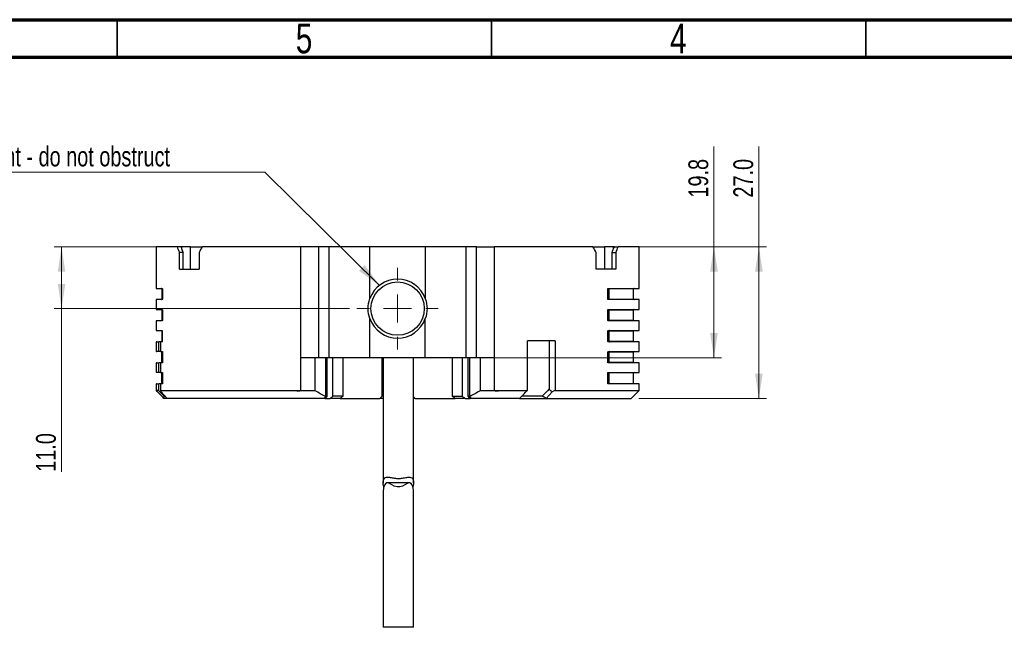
# Model space of a CAD drawing. Header units: millimetres. Extents: x 15 to 415, y 5 to 292.
# Tile 5 of 8: x 152 to 283, y 211 to 292. Entities that reach past the tile are written whole.
import ezdxf

# ---------------------------------------------------------------- set-up
doc = ezdxf.new("R2010")
doc.units = ezdxf.units.MM
doc.styles.add('SLDTEXTSTYLE0', font='TXT', dxfattribs={"width": 0.75})
doc.dimstyles.new('SLDDIMSTYLE0', dxfattribs={"dimtxt": 2.645833, "dimasz": 3.302, "dimexe": 0, "dimexo": 0.0625, "dimgap": 0.661458, "dimtad": 1, "dimdec": 1, "dimlfac": 1.333333, "dimrnd": 1e-09, "dimzin": 12, "dimdsep": 46, "dimtxsty": 'SLDTEXTSTYLE0', "dimsah": 1, "dimcen": 0.09, "dimadec": 0, "dimazin": 3, "dimtfac": 1, "dimtdec": 1, "dimtofl": 0, "dimtmove": 0, "dimatfit": 3, "dimfxl": 1, "dimfrac": 2, "dimtolj": 1, "dimtzin": 12, "dimarcsym": 0})
doc.dimstyles.new('SLDDIMSTYLE1', dxfattribs={"dimtxt": 2.645833, "dimasz": 3.302, "dimexe": 0, "dimexo": 0.0625, "dimgap": 0.661458, "dimtad": 1, "dimdec": 1, "dimlfac": 1.333333, "dimrnd": 1e-09, "dimzin": 4, "dimdsep": 46, "dimtxsty": 'SLDTEXTSTYLE0', "dimsah": 1, "dimcen": 0.09, "dimadec": 0, "dimazin": 1, "dimtfac": 1, "dimtdec": 1, "dimtofl": 0, "dimtmove": 0, "dimatfit": 3, "dimfxl": 1, "dimfrac": 2, "dimtolj": 1, "dimtzin": 12, "dimarcsym": 0})
doc.dimstyles.new('SLDDIMSTYLE2', dxfattribs={"dimtxt": 0.18, "dimasz": 3.302, "dimexe": 0, "dimexo": 0.0625, "dimgap": 0, "dimtad": 0, "dimtih": 1, "dimtoh": 1, "dimdec": 0, "dimrnd": 1e-09, "dimzin": 0, "dimdsep": 46, "dimtxsty": 'Standard', "dimsah": 1, "dimcen": 0.09, "dimadec": 0, "dimazin": 0, "dimtfac": 3.302, "dimtdec": 0, "dimtofl": 0, "dimtmove": 0, "dimatfit": 3, "dimfxl": 1, "dimfrac": 2, "dimtolj": 1, "dimtzin": 0, "dimarcsym": 0})

# ---------------------------------------------------------------- blocks, each defined once
blk = doc.blocks.new('_D_14')
at = {"color": 7, "linetype": 'Continuous', "lineweight": 0}
for p, q in [((244.71, 261.66), (244.71, 275.08)), ((230.46, 261.66), (245.71, 261.66)), ((244.71, 261.66), (244.71, 246.85)), ((212.83, 246.85), (245.71, 246.85))]:
    blk.add_line(p, q, dxfattribs=at)
at = {"color": 7, "linetype": 'Continuous', "lineweight": 18}
for points in [[(244.71, 261.66), (244.2, 258.36), (245.22, 258.36)], [(244.71, 246.85), (245.22, 250.15), (244.2, 250.15)]]:
    blk.add_solid(points, dxfattribs=at)
at = {"color": 7, "linetype": 'Continuous', "lineweight": 18, "insert": (241.3, 268.24), "char_height": 2.646, "attachment_point": 1, "rotation": 90, "style": 'SLDTEXTSTYLE0'}
blk.add_mtext('19.8', dxfattribs=at)
blk = doc.blocks.new('_D_15')
at = {"color": 7, "linetype": 'Continuous', "lineweight": 0}
for p, q in [((250.71, 261.66), (250.71, 275.08)), ((230.46, 261.66), (251.71, 261.66)), ((250.71, 261.66), (250.71, 241.41)), ((234.66, 241.41), (251.71, 241.41))]:
    blk.add_line(p, q, dxfattribs=at)
at = {"color": 7, "linetype": 'Continuous', "lineweight": 18}
for points in [[(250.71, 261.66), (250.2, 258.36), (251.22, 258.36)], [(250.71, 241.41), (251.22, 244.71), (250.2, 244.71)]]:
    blk.add_solid(points, dxfattribs=at)
at = {"color": 7, "linetype": 'Continuous', "lineweight": 18, "insert": (247.3, 268.24), "char_height": 2.646, "attachment_point": 1, "rotation": 90, "style": 'SLDTEXTSTYLE0'}
blk.add_mtext('27.0', dxfattribs=at)
blk = doc.blocks.new('_D_16')
at = {"color": 7, "linetype": 'Continuous', "lineweight": 0}
for p, q in [((174.45, 261.66), (156.57, 261.66)), ((157.57, 253.41), (157.57, 261.66)), ((196.02, 253.41), (156.57, 253.41)), ((157.57, 253.41), (157.57, 231.62))]:
    blk.add_line(p, q, dxfattribs=at)
at = {"color": 7, "linetype": 'Continuous', "lineweight": 18}
for points in [[(157.57, 261.66), (157.07, 258.36), (158.08, 258.36)], [(157.57, 253.41), (158.08, 256.71), (157.07, 256.71)]]:
    blk.add_solid(points, dxfattribs=at)
at = {"color": 7, "linetype": 'Continuous', "lineweight": 18, "insert": (154.16, 231.62), "char_height": 2.646, "attachment_point": 1, "rotation": 90, "style": 'SLDTEXTSTYLE0'}
blk.add_mtext('11.0', dxfattribs=at)
blk = doc.blocks.new('SW_NOTE_0_7')
at = {"color": 0, "linetype": 'Continuous', "lineweight": 0}
blk.add_line((-37.59, 0), (0, 0), dxfattribs=at)
at = {"color": 0, "linetype": 'Continuous', "lineweight": 0, "insert": (-38.05, 3.42), "char_height": 2.6458, "attachment_point": 1, "style": 'SLDTEXTSTYLE0'}
blk.add_mtext('Vent - do not obstruct', dxfattribs=at)
blk = doc.blocks.new('SW_CENTERMARKSYMBOL_4')
at = {"color": 0, "linetype": 'Continuous', "lineweight": 18}
for p, q in [((0, 3.75), (0, 5.4375)), ((0, 0), (0, 1.875)), ((-3.75, 0), (-5.4375, 0)), ((0, 0), (-1.875, 0)), ((0, 0), (0, -1.875)), ((0, 0), (1.875, 0)), ((3.75, 0), (5.4375, 0)), ((0, -3.75), (0, -5.4375))]:
    blk.add_line(p, q, dxfattribs=at)

msp = doc.modelspace()

# ---------------------------------------------------------------- linework, layer by layer
at = {"color": 7, "linetype": 'Continuous', "lineweight": 70}
for p, q in [((15, 292), (415, 292)), ((20, 287), (410, 287))]:
    msp.add_line(p, q, dxfattribs=at)
at = {"color": 7, "linetype": 'Continuous', "lineweight": 35}
for p, q in [((165, 287), (165, 292)), ((215, 292), (215, 287)), ((215, 287), (215, 292)), ((265, 287), (265, 292))]:
    msp.add_line(p, q, dxfattribs=at)
at = {"color": 7, "linetype": 'Continuous', "lineweight": 25}
for p, q in [((170.207271, 261.661607), (170.207271, 256.111607)), ((172.99512, 261.661607), (170.207271, 261.661607)), ((173.503675, 261.661607), (172.99512, 261.661607)), ((173.308124, 258.661607), (173.308124, 260.911607)), ((173.81654, 260.911607), (173.308124, 260.911607)), ((173.633225, 261.661607), (173.503675, 261.661607)), ((174.813301, 261.661607), (173.633225, 261.661607)), ((173.633225, 261.346364), (173.633225, 261.661607)), ((173.81654, 258.661607), (173.81654, 260.911607)), ((174.813301, 258.661607), (174.813301, 261.661607)), ((174.813301, 261.661607), (176.366921, 261.661607)), ((175.933124, 260.911607), (175.933124, 258.661607)), ((189.542008, 261.661607), (176.366921, 261.661607)), ((189.542008, 246.849107), (189.542008, 261.661607)), ((191.90793, 261.661607), (189.542008, 261.661607)), ((191.90793, 261.661607), (191.90793, 246.849107)), ((193.33185, 261.661607), (191.90793, 261.661607)), ((193.33185, 246.849107), (193.33185, 261.661607)), ((198.754305, 261.661607), (193.33185, 261.661607)), ((206.160237, 261.661607), (198.754305, 261.661607)), ((198.754305, 254.750245), (198.754305, 261.661607)), ((206.160237, 261.661607), (206.160237, 254.750245)), ((211.582692, 261.661607), (206.160237, 261.661607)), ((211.582692, 261.661607), (211.582692, 246.849107)), ((213.006612, 261.661607), (211.582692, 261.661607)), ((213.006612, 246.849107), (213.006612, 261.661607)), ((213.006612, 261.661607), (215.372534, 261.661607)), ((215.372534, 261.661607), (215.372534, 246.849107)), ((228.547621, 261.661607), (215.372534, 261.661607)), ((228.547621, 261.661607), (230.101241, 261.661607)), ((228.981418, 258.661607), (228.981418, 260.911607)), ((230.101241, 261.661607), (230.101241, 258.661607)), ((231.281318, 261.661607), (230.101241, 261.661607)), ((231.098003, 260.911607), (231.606418, 260.911607)), ((231.098003, 258.661607), (231.098003, 260.911607)), ((231.410867, 261.661607), (231.281318, 261.661607)), ((231.281318, 261.346364), (231.281318, 261.661607)), ((231.410867, 261.661607), (231.919422, 261.661607)), ((231.606418, 260.911607), (231.606418, 258.661607)), ((234.707271, 261.661607), (231.919422, 261.661607)), ((234.707271, 256.111607), (234.707271, 261.661607)), ((173.308124, 258.661607), (175.933124, 258.661607)), ((231.606418, 258.661607), (228.981418, 258.661607)), ((170.207271, 256.111607), (171.010173, 256.111607)), ((170.957654, 256.036607), (170.957654, 254.686607)), ((171.0347, 256.036607), (170.957654, 256.036607)), ((171.0347, 256.066316), (171.0347, 254.656898)), ((230.533136, 254.686607), (230.533136, 256.036607)), ((230.691583, 256.036607), (230.533136, 256.036607)), ((230.590937, 256.111607), (234.707271, 256.111607)), ((230.691583, 256.036607), (230.691583, 254.686607)), ((233.975324, 256.036607), (230.691583, 256.036607)), ((233.975324, 254.686607), (233.975324, 256.036607)), ((170.207271, 254.611607), (170.207271, 253.299107)), ((171.010173, 254.611607), (170.207271, 254.611607)), ((170.957654, 254.686607), (171.0347, 254.686607)), ((230.691591, 254.686607), (230.533136, 254.686607)), ((234.707271, 254.611607), (230.590937, 254.611607)), ((230.691583, 254.686607), (233.975324, 254.686607)), ((234.707271, 253.299107), (234.707271, 254.611607)), ((170.207271, 253.299107), (171.010173, 253.299107)), ((170.957654, 253.224107), (170.957654, 251.874107)), ((171.0347, 253.224107), (170.957654, 253.224107)), ((171.0347, 253.253816), (171.0347, 251.844398)), ((230.533136, 251.874107), (230.533136, 253.224107)), ((230.691583, 253.224107), (230.533136, 253.224107)), ((230.590937, 253.299107), (234.707271, 253.299107)), ((230.691583, 253.224107), (230.691583, 251.874107)), ((233.975324, 253.224107), (230.691583, 253.224107)), ((233.975324, 251.874107), (233.975324, 253.224107)), ((170.207271, 251.799107), (170.207271, 250.486607)), ((171.010173, 251.799107), (170.207271, 251.799107)), ((170.957654, 251.874107), (171.0347, 251.874107)), ((198.754305, 246.849107), (198.754305, 252.07297)), ((206.160237, 246.849107), (206.160237, 252.07297)), ((230.691591, 251.874107), (230.533136, 251.874107)), ((234.707271, 251.799107), (230.590937, 251.799107)), ((230.691583, 251.874107), (233.975324, 251.874107)), ((234.707271, 250.486607), (234.707271, 251.799107)), ((170.207271, 250.486607), (171.010173, 250.486607)), ((170.957654, 250.411607), (170.957654, 248.986607)), ((171.0347, 250.411607), (170.957654, 250.411607)), ((171.0347, 248.986607), (171.0347, 250.441316)), ((230.533136, 249.061607), (230.533136, 250.411607)), ((230.533136, 250.411607), (230.691591, 250.411607)), ((230.590937, 250.486607), (234.707271, 250.486607)), ((230.691583, 250.411607), (230.691583, 249.061607)), ((233.975324, 250.411607), (230.691583, 250.411607)), ((233.975324, 249.061607), (233.975324, 250.411607)), ((170.207271, 248.986607), (170.207271, 247.674107)), ((170.238895, 248.986607), (170.207271, 248.986607)), ((170.238895, 247.674107), (170.238895, 248.986607)), ((170.238895, 248.986607), (170.577184, 248.986607)), ((170.577184, 247.674107), (170.577184, 248.986607)), ((170.767254, 248.986607), (170.577184, 248.986607)), ((170.767254, 248.986607), (170.767254, 247.674107)), ((171.0347, 248.986607), (170.767254, 248.986607)), ((170.983757, 248.986607), (170.983757, 249.099107)), ((171.0347, 249.099107), (170.983757, 249.099107)), ((219.803002, 242.501669), (219.803002, 249.099107)), ((223.484363, 249.099107), (219.803002, 249.099107)), ((222.682404, 249.099107), (222.682404, 242.68652)), ((223.484363, 249.099107), (223.484363, 242.461607)), ((230.691591, 249.061607), (230.533136, 249.061607)), ((234.707271, 248.986607), (230.590937, 248.986607)), ((230.691583, 249.061607), (233.975324, 249.061607)), ((234.707271, 247.674107), (234.707271, 248.986607)), ((170.207271, 247.674107), (170.238895, 247.674107)), ((170.577184, 247.674107), (170.238895, 247.674107)), ((170.767254, 247.674107), (170.577184, 247.674107)), ((170.767254, 247.674107), (171.0347, 247.674107)), ((170.957654, 247.674107), (170.957654, 246.174107)), ((170.983757, 246.174107), (170.983757, 247.674107)), ((171.0347, 247.674107), (171.0347, 246.174107)), ((230.533136, 246.249107), (230.533136, 247.599107)), ((230.691583, 247.599107), (230.533136, 247.599107)), ((230.590937, 247.674107), (234.707271, 247.674107)), ((230.691583, 247.599107), (230.691583, 246.249107)), ((233.975324, 247.599107), (230.691583, 247.599107)), ((233.975324, 246.249107), (233.975324, 247.599107)), ((170.207271, 246.174107), (170.207271, 244.861607)), ((170.238895, 246.174107), (170.207271, 246.174107)), ((170.238895, 244.861607), (170.238895, 246.174107)), ((170.238895, 246.174107), (170.577184, 246.174107)), ((170.577184, 244.861607), (170.577184, 246.174107)), ((170.767254, 246.174107), (170.577184, 246.174107)), ((170.767254, 246.174107), (170.767254, 244.861607)), ((171.0347, 246.174107), (170.767254, 246.174107)), ((191.90793, 246.849107), (189.542008, 246.849107)), ((189.542008, 242.461607), (189.542008, 246.849107)), ((191.436066, 242.422391), (191.436066, 246.849107)), ((193.33185, 246.849107), (191.90793, 246.849107)), ((192.854046, 241.711607), (192.854046, 246.849107)), ((193.070578, 241.711607), (193.070578, 246.849107)), ((198.754305, 246.849107), (193.33185, 246.849107)), ((193.825988, 241.711607), (193.825988, 246.849107)), ((195.165481, 241.711607), (195.165481, 246.849107)), ((206.160237, 246.849107), (198.754305, 246.849107)), ((200.394771, 241.711607), (200.394771, 246.849107)), ((200.53621, 246.849107), (200.53621, 230.119875)), ((204.58621, 230.114589), (204.58621, 246.849107)), ((211.582692, 246.849107), (206.160237, 246.849107)), ((209.749061, 246.849107), (209.749061, 241.711607)), ((211.088554, 246.849107), (211.088554, 241.711607)), ((213.006612, 246.849107), (211.582692, 246.849107)), ((211.843965, 246.849107), (211.843965, 241.711607)), ((212.060497, 246.849107), (212.060497, 241.711607)), ((215.372534, 246.849107), (213.006612, 246.849107)), ((213.478476, 246.849107), (213.478476, 242.422391)), ((215.372534, 246.849107), (215.372534, 242.461607)), ((230.691591, 246.249107), (230.533136, 246.249107)), ((234.707271, 246.174107), (230.590937, 246.174107)), ((230.691583, 246.249107), (233.975324, 246.249107)), ((234.707271, 244.861607), (234.707271, 246.174107)), ((170.238895, 244.861607), (170.207271, 244.861607)), ((170.577184, 244.861607), (170.238895, 244.861607)), ((170.767254, 244.861607), (170.577184, 244.861607)), ((170.767254, 244.861607), (171.0347, 244.861607)), ((170.957654, 244.861607), (170.957654, 243.361607)), ((170.983757, 243.361607), (170.983757, 244.861607)), ((171.0347, 244.861607), (171.0347, 243.361607)), ((200.53621, 245.799107), (200.394771, 245.799107)), ((200.53621, 244.861607), (200.394771, 244.861607)), ((230.533136, 244.861607), (234.707271, 244.861607)), ((230.533136, 243.361607), (230.533136, 244.861607)), ((230.691583, 244.861607), (230.691583, 243.361607)), ((233.975324, 243.361607), (233.975324, 244.861607)), ((170.207271, 243.361607), (170.207271, 242.461607)), ((170.238895, 243.361607), (170.207271, 243.361607)), ((170.238895, 242.501669), (170.238895, 243.361607)), ((170.238895, 243.361607), (170.577184, 243.361607)), ((170.577184, 242.443249), (170.577184, 243.361607)), ((170.767254, 243.361607), (170.577184, 243.361607)), ((170.767254, 243.361607), (170.767254, 242.461607)), ((171.0347, 243.361607), (170.767254, 243.361607)), ((234.707271, 243.361607), (230.533136, 243.361607)), ((234.707271, 242.461607), (234.707271, 243.361607)), ((170.207271, 242.461607), (171.257271, 241.411607)), ((170.23712, 242.461607), (170.207271, 242.461607)), ((170.767254, 242.461607), (189.542008, 242.461607)), ((170.874083, 242.284815), (171.671955, 241.41985)), ((200.53621, 242.986607), (200.394771, 242.986607)), ((200.394771, 242.011607), (200.53621, 242.011607)), ((215.372534, 242.461607), (219.768718, 242.461607)), ((223.08567, 242.284815), (222.284345, 241.41985)), ((223.484363, 242.461607), (234.707271, 242.461607)), ((233.657271, 241.411607), (234.707271, 242.461607)), ((171.26687, 241.411607), (171.257271, 241.411607)), ((171.681024, 241.411607), (171.26687, 241.411607)), ((171.402829, 241.711607), (171.294792, 241.711607)), ((171.671955, 241.41985), (171.681024, 241.411607)), ((192.648147, 241.411607), (171.681024, 241.411607)), ((192.785343, 241.411607), (192.648147, 241.411607)), ((192.785343, 241.411607), (193.443343, 241.411607)), ((192.854046, 241.711607), (192.825629, 241.686424)), ((193.070578, 241.711607), (192.854046, 241.711607)), ((194.76456, 241.411607), (193.443343, 241.411607)), ((195.165481, 241.711607), (193.825988, 241.711607)), ((194.76456, 241.411607), (200.094771, 241.411607)), ((200.394771, 241.711607), (200.094771, 241.411607)), ((200.53621, 241.411607), (200.094771, 241.411607)), ((204.58621, 241.645168), (204.819771, 241.411607)), ((204.819771, 241.411607), (204.58621, 241.411607)), ((204.819771, 241.411607), (210.149982, 241.411607)), ((209.749061, 241.711607), (211.088554, 241.711607)), ((211.471199, 241.411607), (210.149982, 241.411607)), ((211.471199, 241.411607), (212.129199, 241.411607)), ((212.060497, 241.711607), (211.843965, 241.711607)), ((212.088914, 241.686424), (212.060497, 241.711607)), ((212.266395, 241.411607), (212.129199, 241.411607)), ((218.722672, 241.411607), (212.266395, 241.411607)), ((218.751458, 241.426314), (218.722672, 241.411607)), ((218.722672, 241.411607), (222.283519, 241.411607)), ((221.782354, 241.711607), (219.031781, 241.711607)), ((222.284345, 241.41985), (222.283519, 241.411607)), ((222.283519, 241.411607), (233.657271, 241.411607)), ((228.216376, 241.411607), (228.217448, 241.411607)), ((204.005232, 230.163866), (201.118351, 230.163866)), ((200.53621, 229.083942), (200.53621, 210.849107)), ((204.58621, 210.849107), (204.58621, 229.085978)), ((204.58621, 210.849107), (200.53621, 210.849107))]:
    msp.add_line(p, q, dxfattribs=at)
at = {"color": 7, "linetype": 'Continuous', "lineweight": 25, "flags": 128}
msp.add_lwpolyline([(204.583689, 229.085978), (204.585996, 229.110973), (204.547191, 229.45964), (204.386947, 229.894464), (204.227898, 230.080605), (204.071124, 230.156886), (203.922177, 230.152634), (203.714872, 230.058499), (203.432287, 229.885263), (203.11778, 229.713403), (202.763996, 229.597632), (202.382123, 229.593599), (201.997972, 229.716497), (201.684458, 229.888717), (201.390048, 230.068588), (201.174052, 230.158111), (201.017056, 230.147265), (200.837241, 230.029099), (200.638569, 229.686559), (200.53621, 229.083942), (200.53621, 229.083942)], dxfattribs=at)
at = {"color": 7, "linetype": 'Continuous', "lineweight": 25}
msp.add_circle((202.457271, 253.411607), 3.5625, dxfattribs=at)
for centre, radius, start, end in [((202.457271, 253.411607), 3.9375, 19.8751309, 160.1248691), ((170.882654, 256.036607), 0.075, 0, 90), ((234.050324, 256.036607), 0.075, 90, 180), ((170.882654, 254.686607), 0.075, 270, 0), ((234.050324, 254.686607), 0.075, 180, 270), ((170.882654, 253.224107), 0.075, 0, 90), ((234.050324, 253.224107), 0.075, 90, 180), ((170.882654, 251.874107), 0.075, 270, 0), ((202.457271, 253.411607), 3.9375, 199.8751309, 340.1248691), ((234.050324, 251.874107), 0.075, 180, 270), ((170.882654, 250.411607), 0.075, 0, 90), ((234.050324, 250.411607), 0.075, 90, 180), ((234.050324, 249.061607), 0.075, 180, 270), ((234.050324, 247.599107), 0.075, 90, 180), ((234.050324, 246.249107), 0.075, 180, 270)]:
    msp.add_arc(centre, radius, start, end, dxfattribs=at)
for centre, major_axis, ratio, start_param, end_param in [((202.457271, 260.911607), (-27.249346, 27.249346), 0.6330141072, 0.9831968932, 1.0064548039), ((202.457271, 260.911607), (-26.774067, 26.774067), 0.6330141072, 0.9827839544, 1.0064548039), ((202.457271, 260.911607), (28.562937, 28.562937), 0.5242463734, 2.0303944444, 2.0536523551), ((202.457271, 260.911607), (28.562937, -28.562937), 0.5242463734, 1.0879402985, 1.1111982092), ((202.457271, 260.911607), (26.774067, 26.774067), 0.6330141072, 5.2767305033, 5.3004013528), ((202.457271, 260.911607), (27.249346, 27.249346), 0.6330141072, 5.2767305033, 5.299988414), ((202.457271, 241.72433), (30.381839, 30.381839), 0.1561488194, 1.7261080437, 1.7358643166), ((202.457271, 222.675076), (24.519344, 24.519344), 0.5773502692, 1.3569865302, 1.371209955), ((202.457271, 222.675076), (23.545066, 23.545066), 0.5773502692, 1.3187255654, 1.3340662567), ((202.457271, 222.675076), (-23.545066, 23.545066), 0.5773502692, 4.9491190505, 4.9644597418), ((202.457271, 222.675076), (-24.519344, 24.519344), 0.5773502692, 4.9119753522, 4.926198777), ((202.457271, 241.72433), (-30.381839, 30.381839), 0.1561488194, 4.5473209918, 4.5570772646)]:
    msp.add_ellipse(centre, major_axis=major_axis, ratio=ratio, start_param=start_param, end_param=end_param, dxfattribs=at)
for points, knots in [([(171.010173, 256.111607), (171.014745, 256.111553), (171.019221, 256.10853), (171.027891, 256.094477), (171.032064, 256.083489), (171.034695, 256.066301)], [0, 0, 0, 0, 0.5, 0.5, 1, 1, 1, 1]), ([(230.533136, 256.036607), (230.533136, 256.042926), (230.533774, 256.049339), (230.534918, 256.055214), (230.536056, 256.061055), (230.537707, 256.066538), (230.539654, 256.071414), (230.542539, 256.07864), (230.54614, 256.084766), (230.549994, 256.089772), (230.555831, 256.097355), (230.562427, 256.102675), (230.569121, 256.106165), (230.576227, 256.10987), (230.58362, 256.111607), (230.590937, 256.111607)], [0, 0, 0, 0, 0.00002527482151, 0.00002527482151, 0.00002527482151, 0.00005029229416, 0.00005029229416, 0.00005029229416, 0.00008751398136, 0.00008751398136, 0.00008751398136, 0.00014407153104, 0.00014407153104, 0.00014407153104, 0.00020396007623, 0.00020396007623, 0.00020396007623, 0.00020396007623]), ([(230.691583, 256.036607), (230.692255, 256.04445), (230.69371, 256.061448), (230.706449, 256.085836), (230.729186, 256.106908), (230.749687, 256.109981), (230.760537, 256.111607)], [0, 0, 0, 0, 0.199966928, 0.4333716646, 0.7001002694, 1, 1, 1, 1]), ([(171.034695, 254.656914), (171.032065, 254.639733), (171.027893, 254.628779), (171.019326, 254.614818), (171.014741, 254.611662), (171.010173, 254.611608)], [0, 0, 0, 0, 0.5, 0.5, 1, 1, 1, 1]), ([(198.754305, 252.07297), (198.597944, 252.505501), (198.51964, 252.953599), (198.519902, 253.871864), (198.597944, 254.317715), (198.754305, 254.750245)], [0, 0, 0, 0, 0.5, 0.5, 1, 1, 1, 1]), ([(206.160237, 254.750245), (206.316599, 254.317714), (206.394902, 253.869616), (206.39464, 252.951351), (206.316598, 252.5055), (206.160237, 252.07297)], [0, 0, 0, 0, 0.5, 0.5, 1, 1, 1, 1]), ([(230.590938, 254.611607), (230.578382, 254.611607), (230.565878, 254.616361), (230.543525, 254.63958), (230.533136, 254.66062), (230.533136, 254.686607)], [0, 0, 0, 0, 0.5, 0.5, 1, 1, 1, 1]), ([(230.760537, 254.611607), (230.753174, 254.612351), (230.738985, 254.613784), (230.720552, 254.624364), (230.706669, 254.638452), (230.697564, 254.654541), (230.692456, 254.67079), (230.691864, 254.68153), (230.691583, 254.686607)], [0, 0, 0, 0, 0.2039214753, 0.3929603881, 0.567098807, 0.7263229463, 0.8706240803, 1, 1, 1, 1]), ([(171.010173, 253.299107), (171.014745, 253.299053), (171.019221, 253.29603), (171.027891, 253.281977), (171.032064, 253.270989), (171.034695, 253.253801)], [0, 0, 0, 0, 0.5, 0.5, 1, 1, 1, 1]), ([(230.533136, 253.224107), (230.533136, 253.230426), (230.533774, 253.236839), (230.534918, 253.242714), (230.536056, 253.248555), (230.537707, 253.254038), (230.539654, 253.258914), (230.542539, 253.26614), (230.54614, 253.272266), (230.549994, 253.277272), (230.555831, 253.284855), (230.562427, 253.290175), (230.569121, 253.293665), (230.576227, 253.29737), (230.58362, 253.299107), (230.590937, 253.299107)], [0, 0, 0, 0, 0.00002527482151, 0.00002527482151, 0.00002527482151, 0.00005029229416, 0.00005029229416, 0.00005029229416, 0.00008751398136, 0.00008751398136, 0.00008751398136, 0.00014407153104, 0.00014407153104, 0.00014407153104, 0.00020396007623, 0.00020396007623, 0.00020396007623, 0.00020396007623]), ([(230.691583, 253.224107), (230.692255, 253.23195), (230.69371, 253.248948), (230.706449, 253.273336), (230.729186, 253.294408), (230.749687, 253.297481), (230.760537, 253.299107)], [0, 0, 0, 0, 0.1999669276, 0.4333716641, 0.700100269, 1, 1, 1, 1]), ([(171.034695, 251.844414), (171.032065, 251.827233), (171.027893, 251.816279), (171.019326, 251.802318), (171.014741, 251.799162), (171.010173, 251.799108)], [0, 0, 0, 0, 0.5, 0.5, 1, 1, 1, 1]), ([(230.590938, 251.799107), (230.578382, 251.799107), (230.565878, 251.803861), (230.543525, 251.82708), (230.533136, 251.84812), (230.533136, 251.874107)], [0, 0, 0, 0, 0.5, 0.5, 1, 1, 1, 1]), ([(230.760537, 251.799107), (230.753174, 251.799851), (230.738985, 251.801284), (230.720552, 251.811864), (230.706669, 251.825952), (230.697564, 251.842041), (230.692456, 251.85829), (230.691864, 251.86903), (230.691583, 251.874107)], [0, 0, 0, 0, 0.2039214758, 0.3929603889, 0.567098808, 0.7263229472, 0.8706240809, 1, 1, 1, 1]), ([(171.010173, 250.486607), (171.014745, 250.486553), (171.019221, 250.48353), (171.027891, 250.469477), (171.032064, 250.458489), (171.034695, 250.441301)], [0, 0, 0, 0, 0.5, 0.5, 1, 1, 1, 1]), ([(230.533136, 250.411607), (230.533136, 250.417926), (230.533774, 250.424339), (230.534918, 250.430214), (230.536056, 250.436055), (230.537707, 250.441538), (230.539654, 250.446414), (230.542539, 250.45364), (230.54614, 250.459766), (230.549994, 250.464772), (230.555831, 250.472355), (230.562427, 250.477675), (230.569121, 250.481165), (230.576227, 250.48487), (230.58362, 250.486607), (230.590937, 250.486607)], [0, 0, 0, 0, 0.00002527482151, 0.00002527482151, 0.00002527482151, 0.00005029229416, 0.00005029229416, 0.00005029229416, 0.00008751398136, 0.00008751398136, 0.00008751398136, 0.00014407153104, 0.00014407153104, 0.00014407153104, 0.00020396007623, 0.00020396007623, 0.00020396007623, 0.00020396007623]), ([(230.760537, 250.486607), (230.753999, 250.48602), (230.74102, 250.484855), (230.723479, 250.475927), (230.709622, 250.46345), (230.700124, 250.449163), (230.694633, 250.435176), (230.691989, 250.422713), (230.691714, 250.415046), (230.691591, 250.411607)], [0, 0, 0, 0, 0.1808615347, 0.3590184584, 0.5259782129, 0.675538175, 0.8045227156, 0.9123357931, 1, 1, 1, 1]), ([(230.590938, 248.986607), (230.578382, 248.986607), (230.565878, 248.991361), (230.543525, 249.01458), (230.533136, 249.03562), (230.533136, 249.061607)], [0, 0, 0, 0, 0.5, 0.5, 1, 1, 1, 1]), ([(230.691591, 249.061607), (230.692043, 249.055069), (230.693119, 249.039507), (230.704183, 249.014991), (230.727268, 248.991847), (230.749123, 248.988405), (230.760537, 248.986607)], [0, 0, 0, 0, 0.1670714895, 0.397617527, 0.6853765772, 1, 1, 1, 1]), ([(230.533136, 247.599107), (230.533136, 247.605426), (230.533774, 247.611839), (230.534918, 247.617714), (230.536056, 247.623555), (230.537707, 247.629038), (230.539654, 247.633914), (230.542539, 247.64114), (230.54614, 247.647266), (230.549994, 247.652272), (230.555831, 247.659855), (230.562427, 247.665175), (230.569121, 247.668665), (230.576227, 247.67237), (230.58362, 247.674107), (230.590937, 247.674107)], [0, 0, 0, 0, 0.00002527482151, 0.00002527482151, 0.00002527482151, 0.00005029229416, 0.00005029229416, 0.00005029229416, 0.00008751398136, 0.00008751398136, 0.00008751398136, 0.00014407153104, 0.00014407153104, 0.00014407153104, 0.00020396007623, 0.00020396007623, 0.00020396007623, 0.00020396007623]), ([(230.760537, 247.674107), (230.753999, 247.67352), (230.74102, 247.672355), (230.723479, 247.663427), (230.709622, 247.65095), (230.700124, 247.636663), (230.694633, 247.622676), (230.691989, 247.610213), (230.691714, 247.602546), (230.691591, 247.599107)], [0, 0, 0, 0, 0.1808615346, 0.3590184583, 0.5259782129, 0.6755381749, 0.8045227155, 0.9123357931, 1, 1, 1, 1]), ([(230.590938, 246.174107), (230.578382, 246.174107), (230.565878, 246.178861), (230.543525, 246.20208), (230.533136, 246.22312), (230.533136, 246.249107)], [0, 0, 0, 0, 0.5, 0.5, 1, 1, 1, 1]), ([(230.760537, 246.174107), (230.753174, 246.174851), (230.738985, 246.176284), (230.720552, 246.186864), (230.706669, 246.200952), (230.697564, 246.217041), (230.692456, 246.23329), (230.691864, 246.24403), (230.691583, 246.249107)], [0, 0, 0, 0, 0.2039214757, 0.3929603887, 0.5670988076, 0.7263229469, 0.8706240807, 1, 1, 1, 1]), ([(171.252791, 241.426314), (171.084698, 241.597056), (170.745626, 241.941472), (170.407581, 242.287248), (170.23712, 242.461607)], [0, 0, 0, 0, 0.4957446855, 1, 1, 1, 1]), ([(170.577184, 242.443249), (170.520806, 242.453005), (170.464426, 242.462752), (170.408044, 242.472488), (170.351663, 242.482225), (170.295279, 242.491952), (170.238895, 242.501669)], [0.00000000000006, 0.00000000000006, 0.00000000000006, 0.00000000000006, 0.00023670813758, 0.00023670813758, 0.00023670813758, 0.00047341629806, 0.00047341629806, 0.00047341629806, 0.00047341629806]), ([(192.825629, 241.686424), (192.594477, 241.805958), (192.128966, 242.046686), (191.668092, 242.296582), (191.436067, 242.422391)], [0, 0, 0, 0, 0.496554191, 1, 1, 1, 1]), ([(213.478476, 242.422391), (213.246451, 242.296582), (212.785576, 242.046686), (212.320065, 241.805959), (212.088914, 241.686424)], [0, 0, 0, 0, 0.50344585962, 1, 1, 1, 1]), ([(218.751458, 241.426314), (218.919819, 241.597056), (219.259433, 241.941472), (219.597996, 242.287248), (219.768718, 242.461607)], [0, 0, 0, 0, 0.4957447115, 1, 1, 1, 1]), ([(223.08567, 242.284815), (223.018484, 242.351793), (222.951285, 242.418757), (222.884074, 242.485708), (222.816863, 242.552658), (222.74964, 242.619596), (222.682404, 242.68652)], [0, 0, 0, 0, 0.00038624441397, 0.00038624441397, 0.00038624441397, 0.00077248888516, 0.00077248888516, 0.00077248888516, 0.00077248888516]), ([(171.252792, 241.426314), (171.258064, 241.462532), (171.263359, 241.498755), (171.268679, 241.534983), (171.273, 241.564414), (171.277337, 241.593848), (171.281689, 241.623286), (171.286041, 241.652723), (171.290409, 241.682164), (171.294792, 241.711607)], [0.00000000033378, 0.00000000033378, 0.00000000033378, 0.00000000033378, 0.00021328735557, 0.00021328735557, 0.00021328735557, 0.00038655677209, 0.00038655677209, 0.00038655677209, 0.00055982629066, 0.00055982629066, 0.00055982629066, 0.00055982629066]), ([(222.284345, 241.41985), (222.200705, 241.468512), (222.117053, 241.517156), (222.033388, 241.565782), (221.949723, 241.614408), (221.866045, 241.663017), (221.782354, 241.711607)], [0, 0, 0, 0, 0.00038834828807, 0.00038834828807, 0.00038834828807, 0.00077669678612, 0.00077669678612, 0.00077669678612, 0.00077669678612]), ([(200.53621, 230.119875), (200.541401, 230.224355), (200.551943, 230.43656), (200.649804, 230.709395), (200.840384, 230.889249), (201.158649, 230.932282), (201.600136, 230.850044), (202.178262, 230.727645), (202.816966, 230.712949), (203.43078, 230.826443), (203.904022, 230.929508), (204.25042, 230.901229), (204.478254, 230.72051), (204.583488, 230.382149), (204.599329, 229.966822), (204.533596, 229.709037), (204.501569, 229.583437)], [0, 0, 0, 0, 0.0602489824, 0.1223697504, 0.1821499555, 0.2420813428, 0.3176197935, 0.3957002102, 0.4855359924, 0.5616821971, 0.6478711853, 0.7073688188, 0.7670571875, 0.849362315, 0.9266048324, 1, 1, 1, 1]), ([(200.62137, 229.585302), (200.614425, 229.601578), (200.570515, 229.704486), (200.54537, 229.891009), (200.538859, 230.053696), (200.53621, 230.119875)], [0, 0, 0, 0, 0.100276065, 0.6340031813, 1, 1, 1, 1])]:
    msp.add_open_spline(points, degree=3, knots=knots, dxfattribs=at)
for points in [[(170.23712, 242.461607), (170.237703, 242.474961), (170.238295, 242.488315), (170.238895, 242.501669)], [(171.294792, 241.711607), (171.055255, 241.955022), (170.81605, 242.198926), (170.577184, 242.443249)], [(170.767254, 242.461607), (170.802796, 242.402071), (170.838406, 242.343133), (170.874083, 242.284815)], [(188.990855, 242.423692), (189.180278, 242.423579), (189.363952, 242.436327), (189.542008, 242.461607)], [(191.436067, 242.422391), (190.607262, 242.422781), (189.792192, 242.423215), (188.990855, 242.423692)], [(215.923687, 242.423692), (215.122351, 242.423215), (214.30728, 242.422781), (213.478476, 242.422391)], [(215.372534, 242.461607), (215.55059, 242.436327), (215.734264, 242.423579), (215.923687, 242.423692)], [(219.768718, 242.461607), (219.780151, 242.474961), (219.791579, 242.488315), (219.803002, 242.501669)], [(222.682404, 242.68652), (222.382683, 242.36119), (222.08267, 242.0362), (221.782354, 241.711607)], [(223.484363, 242.461607), (223.351717, 242.402071), (223.218819, 242.343133), (223.08567, 242.284815)], [(171.26687, 241.411607), (171.262174, 241.41651), (171.257481, 241.421412), (171.252792, 241.426314)], [(192.825629, 241.686424), (192.766257, 241.594683), (192.707095, 241.503077), (192.648147, 241.411607)], [(212.266395, 241.411607), (212.207447, 241.503077), (212.148285, 241.594683), (212.088914, 241.686424)]]:
    msp.add_open_spline(points, degree=3, dxfattribs=at)

# ---------------------------------------------------------------- block references
at = {"color": 7, "linetype": 'Continuous', "lineweight": 0}
for name, p in [('SW_NOTE_0_7', (184.73493, 271.637057)), ('SW_CENTERMARKSYMBOL_4', (202.457271, 253.411607))]:
    msp.add_blockref(name, p, dxfattribs=at)

# ---------------------------------------------------------------- texts
at = {"color": 7, "linetype": 'Continuous', "lineweight": 0, "char_height": 3.96875, "attachment_point": 2, "style": 'SLDTEXTSTYLE0'}
for s, insert in [('5', (189.960037, 291.483662)), ('4', (239.960037, 291.483662))]:
    msp.add_mtext(s, dxfattribs=dict(at, insert=insert))

# ---------------------------------------------------------------- dimensions: what is measured, and where the dimension line sits
at = {"color": 7, "linetype": 'Continuous', "lineweight": 18}
for base, p1, p2, dimstyle, picture, middle in [((244.7072898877, 246.8491072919), (229.4622879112, 261.6616072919), (211.8318483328, 246.8491072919), 'SLDDIMSTYLE0', '_D_14', (244.7072898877, 271.6616072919)), ((250.70729, 241.411607), (229.462288, 261.661607), (233.657271, 241.411607), 'SLDDIMSTYLE1', '_D_15', (250.70729, 271.661607)), ((157.573345, 261.661607), (197.019771, 253.411607), (175.452254, 261.661607), 'SLDDIMSTYLE1', '_D_16', (157.573345, 235.04309))]:
    dim = msp.add_linear_dim(base=base, p1=p1, p2=p2, angle=90, dimstyle=dimstyle, dxfattribs=at)
    dim.commit()
    dim.dimension.update_dxf_attribs({"geometry": picture, "text_midpoint": middle, "dimtype": 160})

# ---------------------------------------------------------------- leaders
at = {"color": 7, "linetype": 'Continuous', "lineweight": 0}
msp.add_leader([(200.032102, 256.513616), (184.73493, 271.637057)], dimstyle='SLDDIMSTYLE2', dxfattribs=at)

doc.saveas('drawing.dxf')
